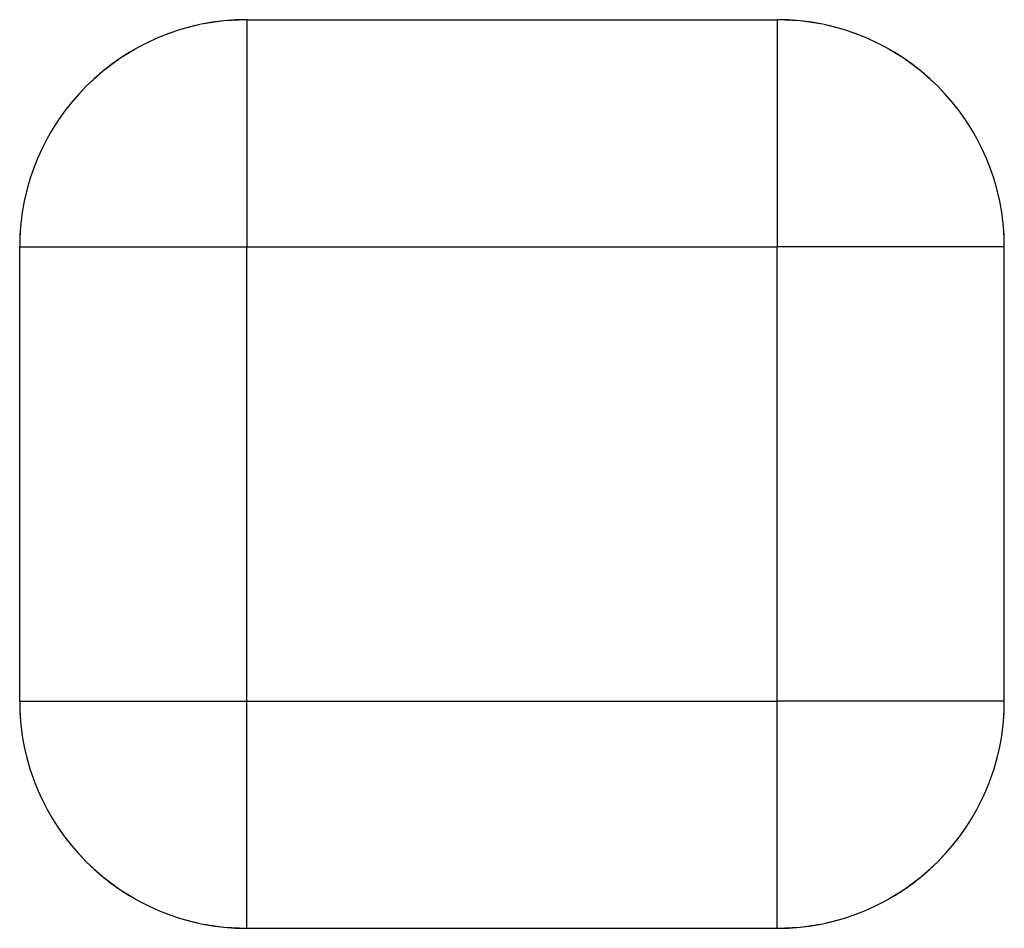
# Model space of a CAD drawing. Header units: millimetres. Extents: x -13 to 13, y -12 to 12.
import ezdxf

# ---------------------------------------------------------------- set-up
doc = ezdxf.new("R2010")
doc.units = ezdxf.units.MM
doc.linetypes.add('ACAD_ISO02W100', pattern=[15, 12, -3])
doc.layers.add('HIDDEN', color=7, linetype='ACAD_ISO02W100', lineweight=13)
doc.layers.add('VISIBLE', color=7, linetype='Continuous', lineweight=25)

msp = doc.modelspace()

# ---------------------------------------------------------------- linework, layer by layer
at = {"layer": 'HIDDEN'}
for p, q in [((-7, 12), (7, 12)), ((-13, -6), (-13, 6)), ((-7, -6), (-7, 6)), ((-7, 6), (7, 6)), ((7, -6), (7, 6)), ((13, -6), (13, 6)), ((-7, -6), (7, -6)), ((-7, -12), (7, -12))]:
    msp.add_line(p, q, dxfattribs=at)
for centre, start, end in [((-7, 6), 90, 180), ((-7, 6), 90, 180), ((7, 6), 0, 90), ((7, 6), 0, 90), ((-7, -6), -180, -90), ((-7, -6), -180, -90), ((7, -6), 270, 360), ((7, -6), 270, 360)]:
    msp.add_arc(centre, 6, start, end, dxfattribs=at)
for points in [[(-7, 6), (-7, 6.672), (-7, 7.335), (-7, 7.982), (-7, 8.603), (-7, 9.192), (-7, 9.741), (-7, 10.243), (-7, 10.691), (-7, 11.08), (-7, 11.406), (-7, 11.663), (-7, 11.85), (-7, 11.962), (-7, 12)], [(7, 6), (7, 6.672), (7, 7.335), (7, 7.982), (7, 8.603), (7, 9.192), (7, 9.741), (7, 10.243), (7, 10.691), (7, 11.08), (7, 11.406), (7, 11.663), (7, 11.85), (7, 11.962), (7, 12)], [(-7, 6), (-7.672, 6), (-8.335, 6), (-8.982, 6), (-9.603, 6), (-10.192, 6), (-10.741, 6), (-11.243, 6), (-11.691, 6), (-12.08, 6), (-12.406, 6), (-12.663, 6), (-12.85, 6), (-12.962, 6), (-13, 6)], [(7, 6), (7.672, 6), (8.335, 6), (8.982, 6), (9.603, 6), (10.192, 6), (10.741, 6), (11.243, 6), (11.691, 6), (12.08, 6), (12.406, 6), (12.663, 6), (12.85, 6), (12.962, 6), (13, 6)], [(-13, -6), (-12.962, -6), (-12.85, -6), (-12.663, -6), (-12.406, -6), (-12.08, -6), (-11.691, -6), (-11.243, -6), (-10.741, -6), (-10.192, -6), (-9.603, -6), (-8.982, -6), (-8.335, -6), (-7.672, -6), (-7, -6)], [(-7, -12), (-7, -11.962), (-7, -11.85), (-7, -11.663), (-7, -11.406), (-7, -11.08), (-7, -10.691), (-7, -10.243), (-7, -9.741), (-7, -9.192), (-7, -8.603), (-7, -7.982), (-7, -7.335), (-7, -6.672), (-7, -6)], [(7, -12), (7, -11.962), (7, -11.85), (7, -11.663), (7, -11.406), (7, -11.08), (7, -10.691), (7, -10.243), (7, -9.741), (7, -9.192), (7, -8.603), (7, -7.982), (7, -7.335), (7, -6.672), (7, -6)], [(13, -6), (12.962, -6), (12.85, -6), (12.663, -6), (12.406, -6), (12.08, -6), (11.691, -6), (11.243, -6), (10.741, -6), (10.192, -6), (9.603, -6), (8.982, -6), (8.335, -6), (7.672, -6), (7, -6)]]:
    msp.add_open_spline(points, degree=1, dxfattribs=at)
at = {"layer": 'VISIBLE'}
for p, q in [((-7, 12), (7, 12)), ((-13, -6), (-13, 6)), ((-7, -6), (-7, 6)), ((-7, 6), (7, 6)), ((7, -6), (7, 6)), ((13, -6), (13, 6)), ((-7, -6), (7, -6)), ((-7, -12), (7, -12))]:
    msp.add_line(p, q, dxfattribs=at)
for centre, start, end in [((-7, 6), 450, 540), ((-7, 6), 450, 540), ((7, 6), -360, -270), ((7, 6), -360, -270), ((-7, -6), -180, -90), ((-7, -6), -180, -90), ((7, -6), 270, 360), ((7, -6), 270, 360)]:
    msp.add_arc(centre, 6, start, end, dxfattribs=at)
for points in [[(-7, 12), (-7, 11.962), (-7, 11.85), (-7, 11.663), (-7, 11.406), (-7, 11.08), (-7, 10.691), (-7, 10.243), (-7, 9.741), (-7, 9.192), (-7, 8.603), (-7, 7.982), (-7, 7.335), (-7, 6.672), (-7, 6)], [(7, 12), (7, 11.962), (7, 11.85), (7, 11.663), (7, 11.406), (7, 11.08), (7, 10.691), (7, 10.243), (7, 9.741), (7, 9.192), (7, 8.603), (7, 7.982), (7, 7.335), (7, 6.672), (7, 6)], [(-13, 6), (-12.962, 6), (-12.85, 6), (-12.663, 6), (-12.406, 6), (-12.08, 6), (-11.691, 6), (-11.243, 6), (-10.741, 6), (-10.192, 6), (-9.603, 6), (-8.982, 6), (-8.335, 6), (-7.672, 6), (-7, 6)], [(13, 6), (12.962, 6), (12.85, 6), (12.663, 6), (12.406, 6), (12.08, 6), (11.691, 6), (11.243, 6), (10.741, 6), (10.192, 6), (9.603, 6), (8.982, 6), (8.335, 6), (7.672, 6), (7, 6)], [(-13, -6), (-12.962, -6), (-12.85, -6), (-12.663, -6), (-12.406, -6), (-12.08, -6), (-11.691, -6), (-11.243, -6), (-10.741, -6), (-10.192, -6), (-9.603, -6), (-8.982, -6), (-8.335, -6), (-7.672, -6), (-7, -6)], [(-7, -12), (-7, -11.962), (-7, -11.85), (-7, -11.663), (-7, -11.406), (-7, -11.08), (-7, -10.691), (-7, -10.243), (-7, -9.741), (-7, -9.192), (-7, -8.603), (-7, -7.982), (-7, -7.335), (-7, -6.672), (-7, -6)], [(7, -12), (7, -11.962), (7, -11.85), (7, -11.663), (7, -11.406), (7, -11.08), (7, -10.691), (7, -10.243), (7, -9.741), (7, -9.192), (7, -8.603), (7, -7.982), (7, -7.335), (7, -6.672), (7, -6)], [(13, -6), (12.962, -6), (12.85, -6), (12.663, -6), (12.406, -6), (12.08, -6), (11.691, -6), (11.243, -6), (10.741, -6), (10.192, -6), (9.603, -6), (8.982, -6), (8.335, -6), (7.672, -6), (7, -6)]]:
    msp.add_open_spline(points, degree=1, dxfattribs=at)

doc.saveas('drawing.dxf')
